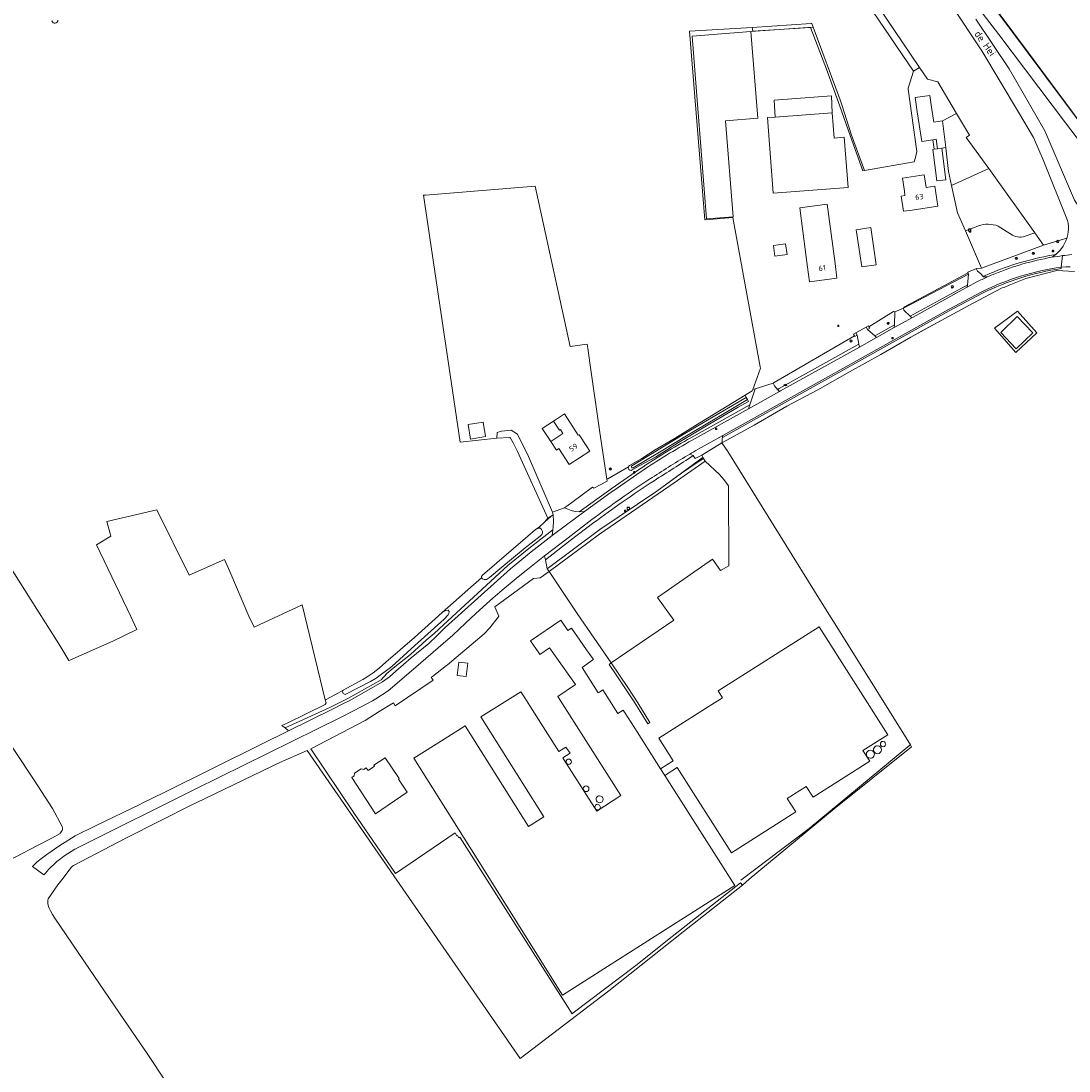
# Model space of a CAD drawing. Header units: metres. Extents: x 168032 to 180145, y 382923 to 399665.
# Tile 183 of 256: x 170323 to 170678, y 395875 to 396230. Entities that reach past the tile are written whole.
import ezdxf
from ezdxf.enums import TextEntityAlignment as Align

# ---------------------------------------------------------------- set-up
doc = ezdxf.new("R2010")
doc.units = ezdxf.units.M
doc.layers.get('0').update_dxf_attribs({"color": 8, "lineweight": 18})
for name, color, linetype, lineweight in [('B-WE-GK-KADEMUUR-GV', 8, 'Continuous', 18), ('B-WE-GR-BOOM-S', 8, 'Continuous', 18), ('B-WE-GR-BOS_GEMENGD-GV', 8, 'Continuous', 18), ('B-WE-GR-BOS_LOOF-GV', 8, 'Continuous', 18), ('B-WE-GR-BOUWLAND-GV', 8, 'Continuous', 18), ('B-WE-GR-GRAS-GV', 8, 'Continuous', 18), ('B-WE-GR-HAAG-GV', 8, 'Continuous', 18), ('B-WE-GR-STRUIK-GV', 8, 'Continuous', 18), ('B-WE-GW-TALUD_KRUIN-G', 8, 'Continuous', 18), ('B-WE-IE-TERREINAFSCHEIDING_KUNSTMATIG_HEKWERK-G', 8, 'IE-TERREINAFSCHEIDING-KUNSTMATIG', 18), ('B-WE-IE-TERREINAFSCHEIDING_KUNSTMATIG_HEKWERK_RASTER-G', 8, 'IE-TERREINAFSCHEIDING-KUNSTMATIG', 18), ('B-WE-IE-TERREINAFSCHEIDING_KUNSTMATIG_MUUR-G', 8, 'IE-TERREINAFSCHEIDING-KUNSTMATIG-DICHT', 18), ('B-WE-IE-TERREINAFSCHEIDING_KUNSTMATIG_MUUR-GV', 8, 'Continuous', 18), ('B-WE-KL-DATA-S', 8, 'Continuous', 18), ('B-WE-KL-ET_LS_OV_LICHTMAST-S', 8, 'Continuous', 18), ('B-WE-KL-WATER-S', 8, 'Continuous', 18), ('B-WE-OG-BEBOUWING-GV', 8, 'Continuous', 18), ('B-WE-OG-BEBOUWING-T18', 8, 'Continuous', 18), ('B-WE-OG-BEBOUWING_LUIFEL-GV', 8, 'Continuous', 18), ('B-WE-OG-BEBOUWING_OPSLAGTANK-GV', 8, 'Continuous', 18), ('B-WE-OG-BEBOUWING_SCHUUR-GV', 8, 'Continuous', 18), ('B-WE-OG-TERREIN_CULTUURSCHEIDING-GV', 8, 'Continuous', 18), ('B-WE-OG-TERREIN_ERF-GV', 8, 'Continuous', 18), ('B-WE-OG-TOPOGRAFIE-T18', 8, 'Continuous', 18), ('B-WE-OG-WATER-GV', 8, 'Continuous', 18), ('B-WE-OG-WATER_SLOOT-GV', 8, 'Continuous', 18), ('B-WE-OG-WEG-GV', 8, 'Continuous', 18), ('B-WE-RI-GWA_RIOOLPUT-S', 8, 'Continuous', 18), ('B-WE-RI-TERREINKAST-S', 8, 'Continuous', 18), ('B-WE-VH-ONVERHARD-GV', 8, 'Continuous', 18), ('B-WE-VH-VERHARDING_ASFALT-GV', 8, 'Continuous', 18), ('B-WE-VH-VERHARDING_BEDRIJFSVLOERPLAAT-GV', 8, 'Continuous', 18), ('B-WE-VH-VERHARDING_BETON-GV', 8, 'Continuous', 18), ('B-WE-VH-VERHARDING_BETONSTRAATSTEEN-GV', 8, 'Continuous', 18), ('B-WE-VH-VERHARDING_STRAATBAKSTEEN-GV', 8, 'Continuous', 18)]:
    doc.layers.add(name, color=color, linetype=linetype, lineweight=lineweight)
doc.styles.add('NLCS-ISO', font='NLCS-ISO.ttf')
doc.styles.add('NLCS-ISO-M200-T18', font='NLCS-ISO.ttf', dxfattribs={"height": 0.36})
doc.linetypes.add('IE-TERREINAFSCHEIDING-KUNSTMATIG', pattern='A,4,[82,NLCS.SHX,S=0.75,R=90,X=0,Y=0],4,-2', length=10)
doc.linetypes.add('IE-TERREINAFSCHEIDING-KUNSTMATIG-DICHT', pattern='A,8,-1,[82,NLCS.SHX,S=0.75,R=90,X=0,Y=0],-1', length=10)

# ---------------------------------------------------------------- blocks, each defined once
blk = doc.blocks.new('SKL-DATA_KAST-SO')
at = {"color": 0, "linetype": 'ByBlock', "lineweight": 18}
for points in [[(-2, 2), (2, 2), (2, 1.68), (-2, 1.68)], [(-2, 1.52), (2, 1.52), (2, -2), (-2, -2)]]:
    blk.add_lwpolyline(points, close=True, dxfattribs=at)
blk = doc.blocks.new('SRI-TERREINKAST-SO')
at = {"color": 0, "linetype": 'ByBlock', "lineweight": 18}
for points in [[(-2, 2), (2, 2), (2, 1.68), (-2, 1.68)], [(-2, 1.52), (2, 1.52), (2, -2), (-2, -2)]]:
    blk.add_lwpolyline(points, close=True, dxfattribs=at)
at = {"color": 0, "linetype": 'ByBlock', "lineweight": 18, "style": 'NLCS-ISO'}
blk.add_text('rio', height=1.5, dxfattribs=at).set_placement((0, 0), align=Align.MIDDLE_CENTER)
blk = doc.blocks.new('SKL-ET_OV_LICHTMAST-SO')
at = {"color": 0, "linetype": 'ByBlock', "lineweight": 18}
for points in [[(-1.2, 0), (-2, 0)], [(-1.4, 1.4), (-0.9, 0.9)], [(0, 2), (0, 1.2)], [(0.9, 0.9), (1.4, 1.4)], [(2, 0), (1.2, 0)], [(-1.4, -1.4), (-0.9, -0.9)], [(0, -1.2), (0, -2)], [(0.9, -0.9), (1.4, -1.4)]]:
    blk.add_lwpolyline(points, dxfattribs=at)
blk.add_circle((0, 0), 1, dxfattribs=at)
blk = doc.blocks.new('SKL-WATER_BRANDKRAAN_BRANDPUT-SO')
at = {"color": 0, "linetype": 'ByBlock', "lineweight": 18}
blk.add_ellipse((0, 0), major_axis=(2.5, 0), ratio=0.54, dxfattribs=at)
at = {"color": 0, "linetype": 'ByBlock', "lineweight": 18, "style": 'NLCS-ISO'}
blk.add_text('bk', height=1.5, dxfattribs=at).set_placement((0.2, 0), align=Align.MIDDLE_CENTER)
blk = doc.blocks.new('SRI-PUT_INSPECTIEPUT_RIOOLPUT-SO')
at = {"color": 0, "linetype": 'ByBlock', "lineweight": 18}
blk.add_lwpolyline([(-1.1, -1.1), (1.1, -1.1), (1.1, 1.1), (-1.1, 1.1)], close=True, dxfattribs=at)
at = {"color": 0, "linetype": 'ByBlock', "lineweight": 18, "style": 'NLCS-ISO'}
blk.add_text('r', height=1.5, dxfattribs=at).set_placement((0, 0.3), align=Align.MIDDLE_CENTER)
blk = doc.blocks.new('SGR-BOOM_01-SO')
at = {"linetype": 'ByBlock', "lineweight": 18}
h = blk.add_hatch(color=0, dxfattribs=at)
h.dxf.hatch_style = 1
edge = h.paths.add_edge_path()
edge.add_arc((0, 0), 0.25, 0, 360)
at = {"color": 0, "linetype": 'ByBlock', "lineweight": 18}
for radius in [2, 0.25]:
    blk.add_circle((0, 0), radius, dxfattribs=at)

msp = doc.modelspace()

# ---------------------------------------------------------------- linework, layer by layer
at = {"layer": 'B-WE-GK-KADEMUUR-GV', "flags": 128}
msp.add_lwpolyline([(170703.457, 396166.716), (170715.33, 396150.718), (170732.226, 396128.11), (170732.306, 396128.17), (170715.41, 396150.778), (170703.537, 396166.776), (170694.503, 396178.949), (170664.303, 396219.539), (170634.115, 396260.066), (170607.32, 396296.069), (170583.155, 396328.565), (170554.72, 396366.815), (170536.387, 396391.64), (170512.059, 396423.885), (170511.977, 396423.827), (170536.307, 396391.58), (170554.64, 396366.755), (170583.075, 396328.505), (170607.24, 396296.009), (170634.035, 396260.006), (170664.223, 396219.479), (170694.423, 396178.889)], close=True, dxfattribs=at)
at = {"layer": 'B-WE-GR-BOS_GEMENGD-GV', "flags": 128}
msp.add_lwpolyline([(170650.823, 396180.337), (170638.226, 396174.662), (170640.293, 396165.361), (170642.941, 396159.286), (170647.689, 396161.036), (170648.178, 396161.188), (170649.006, 396161.378), (170649.849, 396161.489), (170650.698, 396161.521), (170651.547, 396161.472), (170652.387, 396161.345), (170653.212, 396161.138), (170654.013, 396160.856), (170658.936, 396157.824), (170659.35, 396157.618), (170659.959, 396157.391), (170660.592, 396157.241), (170661.238, 396157.169), (170661.888, 396157.178), (170662.532, 396157.266), (170666.409, 396158.582)], close=True, dxfattribs=at)
at = {"layer": 'B-WE-GR-BOS_LOOF-GV', "flags": 128}
for points in [[(170648.495, 396220.229), (170638.241, 396235.755), (170627.545, 396250.927), (170617.432, 396263.592), (170609.76, 396272.599), (170603.869, 396278.914), (170588.047, 396294.425), (170574.199, 396309.396), (170565.504, 396316.7)], [(170610.615, 396239.401), (170627.385, 396214.636), (170630.125, 396210.59), (170633.572, 396209.785), (170639.945, 396199.037), (170644.308, 396191.679), (170643.228, 396190.939), (170650.823, 396180.337), (170666.409, 396158.582), (170669.426, 396154.371), (170670.549, 396154.782), (170677.295, 396156.744), (170677.399, 396157.088), (170677.623, 396158.022), (170677.77, 396158.973), (170677.836, 396159.932), (170677.823, 396160.893), (170677.73, 396161.85), (170677.558, 396162.796), (170669.236, 396183.375), (170665.996, 396190.914), (170660.879, 396199.42), (170648.495, 396220.229)]]:
    msp.add_lwpolyline(points, dxfattribs=at)
at = {"layer": 'B-WE-GR-BOUWLAND-GV', "flags": 128}
for points in [[(170529.153, 396079.759), (170533.286, 396082.144), (170537.859, 396085.083), (170544.628, 396089.076), (170551.487, 396093.282), (170568.281, 396103.561), (170570.724, 396105.132), (170570.915, 396105.525), (170572.396, 396109.625), (170573.522, 396112.744), (170573.45, 396113.19), (170564.18, 396163.834), (170554.779, 396162.957), (170554.642, 396162.944), (170549.443, 396226.858), (170570.736, 396228.198), (170590.65, 396229.451), (170590.892, 396229.464), (170591.301, 396228.286), (170600.547, 396203.638), (170601.063, 396202.005), (170604.321, 396191.704), (170608.692, 396179.713), (170625.588, 396182.601), (170625.977, 396184.114), (170626.502, 396186.16), (170623.55, 396207.308), (170623.511, 396207.584), (170625.323, 396213.313), (170599.94, 396250.839)], [(170316.626, 396049.526), (170328.315, 396031.08), (170335.717, 396019.376), (170339.184, 396013.758), (170339.47, 396013.893), (170354.039, 396020.279), (170362.149, 396024.292), (170360.143, 396028.609), (170348.48, 396052.972), (170353.377, 396055.876), (170351.981, 396060.859), (170368.992, 396064.81), (170379.874, 396042.589), (170391.909, 396047.996), (170393.653, 396043.915), (170400.141, 396028.735), (170401.948, 396025.029), (170418.173, 396032.569), (170426.01, 396000.369), (170426.341, 396000.519), (170430.488, 396002.776), (170432.104, 396003.656), (170438.762, 396007.28), (170440.208, 396008.158), (170442.218, 396009.574), (170444.332, 396011.126), (170446.609, 396013.177), (170456.219, 396021.505), (170465.686, 396030.008), (170476.305, 396039.367), (170479.008, 396041.698), (170478.95, 396041.782), (170479.006, 396042.229), (170479.342, 396042.675), (170494.647, 396055.897), (170497.284, 396058.107), (170498.536, 396058.932), (170500.45, 396060.686), (170501.414, 396061.894), (170491.117, 396084.478), (170489.691, 396087.444), (170488.813, 396089.047), (170488.571, 396089.226), (170484.197, 396089.1), (170471.762, 396087.693), (170459.316, 396171.337), (170459.995, 396171.393), (170497.123, 396174.411), (170509.008, 396120.135), (170514.795, 396120.846), (170514.966, 396119.571), (170515.789, 396113.799), (170518.963, 396091.77), (170521.456, 396075.113), (170521.766, 396075.256), (170528.783, 396079.34)], [(170679.941, 396145.555), (170673.952, 396145.846), (170663.449, 396143.074), (170657.754, 396140.833), (170656.264, 396140.246), (170655.43, 396139.955), (170655.137, 396139.803), (170645.566, 396134.825), (170634.733, 396128.882), (170628.105, 396125.236), (170624.5, 396123.253), (170614.309, 396117.36), (170603.662, 396111.535), (170592.907, 396105.443), (170582.408, 396099.847), (170571.393, 396093.485), (170560.882, 396087.655), (170560.451, 396087.416), (170562.485, 396084.518), (170593.798, 396033.959), (170601.583, 396021.535), (170624.334, 395985.226), (170624.709, 395984.528), (170598.504, 395963.502), (170569.66, 395939.73), (170567.39, 395937.697), (170547.308, 395921.891), (170522.086, 395901.873), (170492.06, 395878.94), (170419.853, 395983.265), (170409.618, 395978.687), (170407.771, 395977.799), (170382.234, 395965.525), (170381.55, 395965.173), (170358.48, 395953.602), (170340.753, 395944.342), (170340.38, 395944.062), (170339.967, 395943.604), (170336.805, 395939.394), (170335.396, 395937.733), (170332.143, 395933.06)], [(170336.93, 395957.563), (170333.576, 395963.625), (170327.34, 395973.212), (170313.983, 395993.265), (170297.194, 396020.292), (170284.146, 396040.129)], [(170266.6, 395920.304), (170272.598, 395923.18), (170281.033, 395927.391), (170283.049, 395928.343), (170289.497, 395931.543), (170290.57, 395932.244), (170292.389, 395932.932), (170297.165, 395935.372), (170306.18, 395939.626), (170321.167, 395947.272), (170328.519, 395951.077), (170333.151, 395953.474), (170333.367, 395953.595), (170336.199, 395955.184), (170336.23, 395955.202), (170336.69, 395955.815), (170336.705, 395955.882)], [(170332.919, 395928.906), (170333.637, 395927.733), (170334.437, 395926.428), (170346.165, 395909.14)], [(170346.165, 395909.14), (170357.733, 395892.151), (170365.854, 395880.258), (170372.095, 395870.943), (170372.241, 395870.725), (170372.278, 395870.676), (170377.29, 395863.978), (170383.766, 395854.367), (170384.079, 395853.902), (170392.868, 395841.686), (170395.941, 395837.267)]]:
    msp.add_lwpolyline(points, dxfattribs=at)
at = {"layer": 'B-WE-GR-BOUWLAND-GV'}
for points in [[(170335.463, 396230.612, -0.8859851), (170333.401, 396230.383)], [(170528.783, 396079.34, -0.1661009), (170529.153, 396079.759)], [(170336.705, 395955.882, 0.0807006), (170336.961, 395956.548)], [(170336.961, 395956.548, 0.1172224), (170336.93, 395957.563)], [(170332.143, 395933.06, 0.1968835), (170332.919, 395928.906)]]:
    msp.add_lwpolyline(points, format="xyb", dxfattribs=at)
at = {"layer": 'B-WE-GR-BOUWLAND-GV', "flags": 128}
msp.add_lwpolyline([(170660.072, 396118.099), (170652.837, 396126.269), (170660.563, 396132.03), (170667.166, 396124.763)], close=True, dxfattribs=at)
at = {"layer": 'B-WE-GR-GRAS-GV', "flags": 128}
msp.add_lwpolyline([(170562.694, 396072.862), (170561.039, 396074.993), (170559.62, 396076.7), (170554.809, 396081.226), (170544.29, 396073.933), (170518.904, 396056.547), (170501.863, 396043.888), (170511.431, 396029.631), (170522.889, 396012.906), (170544.181, 396027.444), (170538.625, 396035.064), (170557.278, 396048.082), (170559.977, 396044.193), (170562.829, 396045.749)], close=True, dxfattribs=at)
at = {"layer": 'B-WE-GR-HAAG-GV', "flags": 128}
for points in [[(170570.736, 396228.198), (170570.878, 396226.86), (170590.47, 396228.121), (170595.832, 396213.981), (170600.388, 396201.556), (170603.898, 396191.509), (170608.198, 396179.544), (170608.692, 396179.713), (170604.321, 396191.704), (170601.063, 396202.005), (170600.547, 396203.638), (170591.301, 396228.286), (170590.892, 396229.464), (170590.65, 396229.451)], [(170643.785, 396145.23), (170643.672, 396144.973), (170622.281, 396133.577), (170621.953, 396133.049), (170636.414, 396140.646), (170644.014, 396144.632)], [(170484.197, 396089.1), (170488.571, 396089.226), (170488.813, 396089.047), (170489.691, 396087.444), (170491.117, 396084.478), (170501.414, 396061.894), (170503.238, 396063.061), (170502.993, 396063.943), (170494.942, 396082.813), (170491.16, 396090.451), (170489.016, 396091.701), (170485.749, 396091.471), (170484.268, 396090.935)], [(170538.419, 396071.119), (170519.069, 396058.067), (170501.242, 396044.743), (170501.863, 396043.888), (170518.904, 396056.547), (170544.29, 396073.933), (170554.809, 396081.226), (170554.162, 396082.202), (170552.015, 396080.808), (170546.786, 396077.241)]]:
    msp.add_lwpolyline(points, close=True, dxfattribs=at)
at = {"layer": 'B-WE-GR-STRUIK-GV', "flags": 128}
msp.add_lwpolyline([(170703.457, 396166.716), (170694.423, 396178.889), (170664.223, 396219.479), (170634.035, 396260.006), (170607.24, 396296.009), (170583.075, 396328.505), (170554.64, 396366.755), (170536.307, 396391.58), (170511.977, 396423.827), (170506.593, 396419.565), (170527.372, 396391.688), (170554.994, 396354.174), (170569.976, 396334.384), (170598.303, 396294.744), (170613.148, 396276.963), (170633.042, 396253.381), (170654.281, 396225.755), (170676.85, 396195.879), (170697.104, 396169.352), (170699.896, 396168.523)], close=True, dxfattribs=at)
at = {"layer": 'B-WE-GW-TALUD_KRUIN-G', "flags": 128}
msp.add_lwpolyline([(170506.593, 396419.565), (170527.372, 396391.688), (170554.994, 396354.174), (170569.976, 396334.384), (170598.303, 396294.744), (170613.148, 396276.963), (170633.042, 396253.381), (170654.281, 396225.755), (170676.85, 396195.879), (170697.104, 396169.352)], dxfattribs=at)
at = {"layer": 'B-WE-IE-TERREINAFSCHEIDING_KUNSTMATIG_HEKWERK-G', "flags": 128}
for points in [[(170600.615, 396254.634), (170610.615, 396239.401), (170627.385, 396214.636), (170630.125, 396210.59), (170633.572, 396209.785), (170639.945, 396199.037), (170644.308, 396191.679), (170643.228, 396190.939), (170650.823, 396180.337), (170666.409, 396158.582), (170669.426, 396154.371), (170648.434, 396146.684), (170642.941, 396159.286), (170640.293, 396165.361), (170638.226, 396174.662), (170637.176, 396179.382), (170636.258, 396187.423)], [(170591.301, 396228.286), (170591.097, 396228.272), (170570.259, 396226.835)], [(170590.892, 396229.464), (170591.301, 396228.286), (170600.547, 396203.638)], [(170623.511, 396207.584), (170623.55, 396207.308), (170626.502, 396186.16), (170625.977, 396184.114), (170625.588, 396182.601), (170608.692, 396179.713)], [(170610.267, 396126.726), (170618.523, 396131.906)], [(170605.353, 396123.679), (170578.157, 396107.861), (170577.792, 396107.67)], [(170554.061, 396082.564), (170538.419, 396071.119)], [(170509.631, 396067.265), (170516.623, 396072.455)]]:
    msp.add_lwpolyline(points, dxfattribs=at)
at = {"layer": 'B-WE-IE-TERREINAFSCHEIDING_KUNSTMATIG_HEKWERK_RASTER-G', "flags": 128}
for points in [[(170599.94, 396250.839), (170625.323, 396213.313)], [(170604.321, 396191.704), (170601.063, 396202.005), (170600.547, 396203.638)], [(170568.281, 396103.561), (170570.724, 396105.132), (170570.915, 396105.525), (170572.396, 396109.625), (170573.522, 396112.744), (170573.45, 396113.19), (170564.18, 396163.834)], [(170566.817, 395939.303), (170590.012, 395956.857), (170624.069, 395985.007), (170624.334, 395985.226), (170601.583, 396021.535), (170593.798, 396033.959), (170562.485, 396084.518), (170560.451, 396087.416), (170560.882, 396087.655), (170571.393, 396093.485), (170582.408, 396099.847), (170592.907, 396105.443), (170603.662, 396111.535), (170614.309, 396117.36), (170624.5, 396123.253), (170634.733, 396128.882), (170645.566, 396134.825), (170655.137, 396139.803), (170655.43, 396139.955), (170656.264, 396140.246)], [(170502.572, 396062.629), (170500.45, 396060.686), (170498.536, 396058.932)]]:
    msp.add_lwpolyline(points, dxfattribs=at)
at = {"layer": 'B-WE-IE-TERREINAFSCHEIDING_KUNSTMATIG_MUUR-G', "flags": 128}
for points in [[(170610.081, 396127.044), (170610.267, 396126.726), (170610.543, 396126.254), (170609.773, 396125.804), (170609.311, 396126.594)], [(170605.782, 396124.712), (170606.245, 396123.921), (170605.475, 396123.471), (170605.353, 396123.679), (170605.012, 396124.261)]]:
    msp.add_lwpolyline(points, close=True, dxfattribs=at)
msp.add_lwpolyline([(170569.492, 396101.456), (170569.127, 396102.09), (170568.674, 396102.877), (170568.281, 396103.561)], dxfattribs=at)
at = {"layer": 'B-WE-IE-TERREINAFSCHEIDING_KUNSTMATIG_MUUR-GV', "flags": 128}
for points in [[(170610.267, 396126.726), (170610.081, 396127.044), (170609.311, 396126.594), (170609.773, 396125.804), (170610.543, 396126.254)], [(170605.782, 396124.712), (170605.012, 396124.261), (170605.353, 396123.679), (170605.475, 396123.471), (170606.245, 396123.921)]]:
    msp.add_lwpolyline(points, close=True, dxfattribs=at)
at = {"layer": 'B-WE-OG-BEBOUWING-GV', "flags": 128}
for points in [[(170570.259, 396226.835), (170550.32, 396225.257), (170555.224, 396163.31), (170564.197, 396164.02), (170561.624, 396196.522), (170572.59, 396197.39)], [(170630.842, 396205.131), (170625.934, 396204.395), (170626.648, 396199.636), (170628.123, 396189.588), (170631.878, 396190.151), (170633.063, 396190.329), (170633.495, 396187.099), (170634.928, 396187.291), (170636.254, 396187.457), (170635.124, 396196.494), (170632.204, 396196.056), (170631.556, 396200.372)], [(170578.516, 396197.826), (170575.857, 396197.624), (170577.807, 396171.998), (170603.171, 396173.969), (170601.878, 396190.96), (170598.437, 396190.698), (170597.783, 396199.293)], [(170634.928, 396187.291), (170633.495, 396187.099), (170632.359, 396186.947), (170631.854, 396186.879), (170633.268, 396176.179), (170636.342, 396176.585)], [(170632.584, 396174.442), (170629.64, 396174.006), (170629.014, 396178.238), (170621.599, 396177.141), (170622.249, 396172.742), (170622.467, 396171.264), (170621.142, 396171.068), (170621.909, 396165.881), (170624.938, 396166.329), (170633.595, 396167.61)], [(170596.152, 396168.313), (170586.835, 396167.103), (170588.897, 396151.219), (170589.45, 396147), (170590.088, 396142.029), (170599.407, 396143.223), (170598.77, 396148.19)], [(170581.986, 396154.924), (170577.865, 396154.349), (170578.381, 396150.645), (170582.502, 396151.22)], [(170512.052, 396090.224), (170511.777, 396090.046), (170507.09, 396097.242), (170503.388, 396094.831), (170505.366, 396091.794), (170505.698, 396092.011), (170506.576, 396090.663), (170502.413, 396087.952), (170504.343, 396085), (170505.141, 396085.523), (170508.664, 396080.132), (170515.653, 396084.7), (170514.641, 396086.249)], [(170479.496, 396094.486), (170474.446, 396093.663), (170475.245, 396088.756), (170480.295, 396089.579)], [(170541.09, 395974.804), (170545.31, 395977.487), (170563.656, 395948.624), (170585.425, 395962.462), (170582.557, 395966.974), (170588.992, 395971.064), (170591.309, 395967.418), (170610.505, 395979.62), (170608.204, 395983.24), (170616.604, 395988.58), (170593.409, 396025.177), (170559.191, 396003.426), (170560.668, 396001.095), (170556.162, 395998.23), (170539.101, 395987.385), (170543.915, 395979.79), (170539.646, 395977.076)]]:
    msp.add_lwpolyline(points, close=True, dxfattribs=at)
at = {"layer": 'B-WE-OG-BEBOUWING_LUIFEL-GV', "flags": 128}
for points in [[(170578.516, 396197.826), (170597.783, 396199.293), (170597.525, 396205.041), (170578.161, 396203.531)], [(170633.495, 396187.099), (170633.063, 396190.329), (170631.878, 396190.151), (170632.359, 396186.947)], [(170505.698, 396092.011), (170505.366, 396091.794), (170503.388, 396094.831), (170499.55, 396092.331), (170502.413, 396087.952), (170506.576, 396090.663)]]:
    msp.add_lwpolyline(points, close=True, dxfattribs=at)
at = {"layer": 'B-WE-OG-BEBOUWING_OPSLAGTANK-GV'}
for points in [[(170613.152, 395984.872, 1.0003689), (170613.152, 395982.161)], [(170613.152, 395982.161, 0.9996312), (170613.152, 395984.872)], [(170615.019, 395986.333, 0.9994467), (170615.019, 395984.526)], [(170615.019, 395984.526, 1.0005536), (170615.019, 395986.333)], [(170610.727, 395983.34, 0.9996312), (170610.727, 395980.629)], [(170610.727, 395980.629, 1.0003689), (170610.727, 395983.34)]]:
    msp.add_lwpolyline(points, format="xyb", dxfattribs=at)
at = {"layer": 'B-WE-OG-BEBOUWING_SCHUUR-GV', "flags": 128}
for points in [[(170610.886, 396160.347), (170605.975, 396159.629), (170607.816, 396147.026), (170612.727, 396147.743)], [(170654.887, 396124.849), (170660.179, 396119.325), (170665.798, 396124.708), (170660.506, 396130.232)]]:
    msp.add_lwpolyline(points, close=True, dxfattribs=at)
at = {"layer": 'B-WE-OG-TERREIN_CULTUURSCHEIDING-GV', "flags": 128}
for points in [[(170610.615, 396239.401), (170600.615, 396254.634), (170598.311, 396253.292), (170599.94, 396250.839), (170625.323, 396213.313), (170627.385, 396214.636)], [(170650.823, 396180.337), (170643.228, 396190.939), (170644.308, 396191.679), (170639.945, 396199.037), (170635.124, 396196.494), (170636.254, 396187.457), (170636.258, 396187.423), (170637.176, 396179.382), (170638.226, 396174.662)], [(170654.013, 396160.856), (170653.212, 396161.138), (170652.387, 396161.345), (170651.547, 396161.472), (170650.698, 396161.521), (170649.849, 396161.489), (170649.006, 396161.378), (170648.178, 396161.188), (170647.689, 396161.036), (170642.941, 396159.286), (170648.434, 396146.684), (170669.426, 396154.371), (170666.409, 396158.582), (170662.532, 396157.266), (170661.888, 396157.178), (170661.238, 396157.169), (170660.592, 396157.241), (170659.959, 396157.391), (170659.35, 396157.618), (170658.936, 396157.824)]]:
    msp.add_lwpolyline(points, close=True, dxfattribs=at)
for points in [[(170697.104, 396169.352), (170676.85, 396195.879), (170654.281, 396225.755), (170633.042, 396253.381)], [(170646.523, 396231.016), (170657.762, 396214.183), (170669.887, 396193.179), (170679.902, 396169.645), (170693.316, 396149.398), (170699.538, 396146.355)]]:
    msp.add_lwpolyline(points, dxfattribs=at)
at = {"layer": 'B-WE-OG-TERREIN_ERF-GV', "flags": 128}
for points in [[(170605.353, 396123.679), (170605.012, 396124.261), (170605.782, 396124.712), (170609.311, 396126.594), (170610.081, 396127.044), (170610.267, 396126.726), (170618.523, 396131.906), (170619.067, 396131.796), (170621.953, 396133.049), (170622.281, 396133.577), (170643.672, 396144.973), (170643.785, 396145.23), (170646.698, 396146.571), (170648.434, 396146.684), (170642.941, 396159.286), (170640.293, 396165.361), (170638.226, 396174.662), (170637.176, 396179.382), (170636.258, 396187.423), (170636.254, 396187.457), (170634.928, 396187.291), (170636.342, 396176.585), (170633.268, 396176.179), (170631.854, 396186.879), (170632.359, 396186.947), (170633.495, 396187.099), (170633.063, 396190.329), (170631.878, 396190.151), (170628.123, 396189.588), (170626.648, 396199.636), (170625.934, 396204.395), (170630.842, 396205.131), (170631.556, 396200.372), (170632.204, 396196.056), (170635.124, 396196.494), (170639.945, 396199.037), (170633.572, 396209.785), (170630.125, 396210.59), (170627.385, 396214.636), (170625.323, 396213.313), (170623.511, 396207.584), (170623.55, 396207.308), (170626.502, 396186.16), (170625.977, 396184.114), (170625.588, 396182.601), (170608.692, 396179.713), (170608.198, 396179.544), (170603.898, 396191.509), (170600.388, 396201.556), (170595.832, 396213.981), (170590.47, 396228.121), (170570.878, 396226.86), (170570.736, 396228.198), (170549.443, 396226.858), (170554.642, 396162.944), (170554.779, 396162.957), (170564.18, 396163.834), (170573.45, 396113.19), (170573.522, 396112.744), (170572.396, 396109.625), (170570.915, 396105.525), (170571.679, 396105.763), (170577.792, 396107.67), (170578.157, 396107.861)], [(170570.259, 396226.835), (170572.59, 396197.39), (170561.624, 396196.522), (170564.197, 396164.02), (170555.224, 396163.31), (170550.32, 396225.257)], [(170578.516, 396197.826), (170597.783, 396199.293), (170598.437, 396190.698), (170601.878, 396190.96), (170603.171, 396173.969), (170577.807, 396171.998), (170575.857, 396197.624)], [(170629.014, 396178.238), (170629.64, 396174.006), (170632.584, 396174.442), (170633.595, 396167.61), (170624.938, 396166.329), (170621.909, 396165.881), (170621.142, 396171.068), (170622.467, 396171.264), (170622.249, 396172.742), (170621.599, 396177.141)], [(170497.123, 396174.411), (170459.995, 396171.393), (170459.316, 396171.337), (170471.762, 396087.693), (170484.197, 396089.1), (170484.268, 396090.935), (170485.749, 396091.471), (170489.016, 396091.701), (170491.16, 396090.451), (170494.942, 396082.813), (170502.993, 396063.943), (170507.082, 396065.441), (170509.631, 396067.265), (170516.623, 396072.455), (170517.063, 396072.096), (170521.55, 396074.484), (170521.456, 396075.113), (170518.963, 396091.77), (170515.789, 396113.799), (170514.966, 396119.571), (170514.795, 396120.846), (170509.008, 396120.135)], [(170596.152, 396168.313), (170598.77, 396148.19), (170599.407, 396143.223), (170590.088, 396142.029), (170589.45, 396147), (170588.897, 396151.219), (170586.835, 396167.103)], [(170581.986, 396154.924), (170582.502, 396151.22), (170578.381, 396150.645), (170577.865, 396154.349)], [(170660.072, 396118.099), (170667.166, 396124.763), (170660.563, 396132.03), (170652.837, 396126.269)], [(170512.052, 396090.224), (170514.641, 396086.249), (170515.653, 396084.7), (170508.664, 396080.132), (170505.141, 396085.523), (170504.343, 396085), (170502.413, 396087.952), (170506.576, 396090.663), (170505.698, 396092.011), (170505.366, 396091.794), (170503.388, 396094.831), (170507.09, 396097.242), (170511.777, 396090.046)], [(170479.496, 396094.486), (170480.295, 396089.579), (170475.245, 396088.756), (170474.446, 396093.663)], [(170522.889, 396012.906), (170511.431, 396029.631), (170501.863, 396043.888), (170498.85, 396041.734), (170496.575, 396041.504), (170483.537, 396031.956), (170484.878, 396028.801), (170484.598, 396028.437), (170481.821, 396024.832), (170479.915, 396022.758), (170467.414, 396012.248), (170467.117, 396012.079), (170462.365, 396008.354), (170461.883, 396008.087), (170462.634, 396007.03), (170449.686, 395998.383), (170449.098, 395999.44), (170444.311, 395996.474), (170439.606, 395993.37), (170421.088, 395983.855), (170435.695, 395962.088), (170449.818, 395941.616), (170469.999, 395955.418), (170470.612, 395954.367), (170470.796, 395954.492), (170471.328, 395953.727), (170471.585, 395953.934), (170509.724, 395894.089), (170510.085, 395894.359), (170531.219, 395910.487), (170543.63, 395920.296), (170566.744, 395938.435), (170567.39, 395937.697), (170569.66, 395939.73), (170598.504, 395963.502), (170624.709, 395984.528), (170624.334, 395985.226), (170601.583, 396021.535), (170593.798, 396033.959), (170562.485, 396084.518), (170560.451, 396087.416), (170553.573, 396083.315), (170554.162, 396082.202), (170554.809, 396081.226), (170559.62, 396076.7), (170561.039, 396074.993), (170562.694, 396072.862), (170562.829, 396045.749), (170559.977, 396044.193), (170557.278, 396048.082), (170538.625, 396035.064), (170544.181, 396027.444)], [(170508.178, 396023.857), (170509.481, 396024.741), (170512.286, 396020.596), (170514.601, 396017.308), (170516.882, 396014.069), (170516.689, 396013.933), (170513.063, 396011.38), (170518.537, 396002.755), (170518.968, 396003.029), (170520.115, 396003.757), (170525.169, 395995.807), (170527, 395996.971), (170527.658, 395995.934), (170531.712, 395989.559), (170539.646, 395977.076), (170543.915, 395979.79), (170539.101, 395987.385), (170556.162, 395998.23), (170560.668, 396001.095), (170559.191, 396003.426), (170593.409, 396025.177), (170616.604, 395988.58), (170608.204, 395983.24), (170610.505, 395979.62), (170591.309, 395967.418), (170588.992, 395971.064), (170582.557, 395966.974), (170585.425, 395962.462), (170563.656, 395948.624), (170545.31, 395977.487), (170541.09, 395974.804), (170564.804, 395937.497), (170529.067, 395914.78), (170506.409, 395900.378), (170477.537, 395946.61), (170456.096, 395980.656), (170466.264, 395987.059), (170473.45, 395991.585), (170494.891, 395957.539), (170500.128, 395960.735), (170478.798, 395994.607), (170492.311, 396003.174), (170493.597, 396001.149), (170495.348, 395998.39), (170505.182, 395982.903), (170507.595, 395984.433), (170508.962, 395982.37), (170506.509, 395980.812), (170506.878, 395980.231), (170518.009, 395962.701), (170526.189, 395968.035), (170504.804, 396001.593), (170510.823, 396005.57), (170502.014, 396018.081), (170498.771, 396015.797), (170498.411, 396016.308), (170495.609, 396020.449), (170505.812, 396027.354)], [(170474.296, 396012.839), (170473.74, 396008.334), (170470.736, 396008.705), (170471.292, 396013.21)], [(170522.889, 396012.906), (170528.568, 396004.556), (170531.926, 395999.412), (170535.961, 395992.693), (170535.29, 395992.243), (170530.877, 395999.421), (170524.652, 396008.829), (170522.173, 396012.43)], [(170451.098, 395973.724), (170450.793, 395973.522), (170453.811, 395969.103), (170443.078, 395961.856), (170434.979, 395974.105), (170435.828, 395974.672), (170435.96, 395975.542), (170438.206, 395977.04), (170439.06, 395976.829), (170439.926, 395977.406), (170440.525, 395976.508), (170442.721, 395977.973), (170442.538, 395978.247), (170446.373, 395980.806)]]:
    msp.add_lwpolyline(points, close=True, dxfattribs=at)
at = {"layer": 'B-WE-OG-TERREIN_ERF-GV'}
for points in [[(170613.152, 395982.161, -1.0003689), (170613.152, 395984.872)], [(170613.152, 395984.872, -0.9996312), (170613.152, 395982.161)], [(170615.019, 395984.526, -0.9994467), (170615.019, 395986.333)], [(170615.019, 395986.333, -1.0005536), (170615.019, 395984.526)], [(170610.727, 395980.629, -0.9996312), (170610.727, 395983.34)], [(170610.727, 395983.34, -1.0003689), (170610.727, 395980.629)], [(170508.542, 395978.546, -1), (170508.542, 395980.344)], [(170508.542, 395980.344, -1), (170508.542, 395978.546)], [(170514.402, 395969.347, -1), (170514.402, 395971.275)], [(170514.402, 395971.275, -1), (170514.402, 395969.347)], [(170518.979, 395965.563, -1.0008446), (170518.979, 395967.931)], [(170518.979, 395967.931, -1), (170518.979, 395965.563)], [(170518.303, 395963.152, -0.9994685), (170518.303, 395965.033)], [(170518.303, 395965.033, -1.0005318), (170518.303, 395963.152)]]:
    msp.add_lwpolyline(points, format="xyb", dxfattribs=at)
at = {"layer": 'B-WE-OG-WATER-GV', "flags": 128}
msp.add_lwpolyline([(170634.115, 396260.066), (170664.303, 396219.539), (170694.503, 396178.949), (170703.537, 396166.776), (170715.41, 396150.778), (170732.306, 396128.17), (170751.581, 396142.709), (170740.95, 396157.14), (170724.765, 396179.181), (170708.617, 396200.895), (170691.664, 396223.517), (170672.685, 396249.371)], dxfattribs=at)
at = {"layer": 'B-WE-OG-WATER_SLOOT-GV'}
for points in [[(170333.401, 396230.383, 0.8859851), (170335.463, 396230.612)], [(170528.783, 396079.34, 0.1300934), (170528.723, 396078.895)], [(170528.723, 396078.895, 0.5608003), (170530.076, 396078.286)], [(170529.153, 396079.759, 0.1661009), (170528.783, 396079.34)]]:
    msp.add_lwpolyline(points, format="xyb", dxfattribs=at)
at = {"layer": 'B-WE-OG-WATER_SLOOT-GV', "flags": 128}
for points in [[(170569.492, 396101.456), (170569.127, 396102.09), (170561.796, 396097.744), (170548.389, 396089.826), (170539.262, 396084.325), (170530.354, 396078.954), (170530.323, 396078.947), (170530.13, 396078.954), (170529.954, 396079.037), (170529.827, 396079.184), (170529.769, 396079.369), (170529.79, 396079.562), (170529.886, 396079.731), (170538.793, 396085.102), (170547.924, 396090.606), (170561.334, 396098.525), (170568.674, 396102.877), (170568.281, 396103.561), (170551.487, 396093.282), (170544.628, 396089.076), (170537.859, 396085.083), (170533.286, 396082.144), (170529.153, 396079.759)], [(170530.076, 396078.286), (170532.597, 396079.749), (170537.925, 396082.66), (170545.755, 396087.602), (170552.111, 396091.417), (170558.88, 396095.41), (170565.995, 396099.492), (170569.492, 396101.456)]]:
    msp.add_lwpolyline(points, dxfattribs=at)
msp.add_lwpolyline([(170569.127, 396102.09), (170568.674, 396102.877), (170561.334, 396098.525), (170547.924, 396090.606), (170538.793, 396085.102), (170529.886, 396079.731), (170529.79, 396079.562), (170529.769, 396079.369), (170529.827, 396079.184), (170529.954, 396079.037), (170530.13, 396078.954), (170530.323, 396078.947), (170530.354, 396078.954), (170539.262, 396084.325), (170548.389, 396089.826), (170561.796, 396097.744)], close=True, dxfattribs=at)
at = {"layer": 'B-WE-OG-WEG-GV', "flags": 128}
for points in [[(170673.513, 396151.238), (170673.549, 396151.265), (170674.271, 396151.9), (170674.937, 396152.593), (170675.544, 396153.339), (170676.087, 396154.132), (170676.562, 396154.968), (170676.965, 396155.841), (170677.295, 396156.744), (170670.549, 396154.782), (170669.426, 396154.371), (170648.434, 396146.684), (170646.698, 396146.571), (170646.663, 396146.277), (170647.078, 396145.642), (170648.096, 396144.802), (170648.969, 396143.788)], [(170560.451, 396087.416), (170560.882, 396087.655), (170571.393, 396093.485), (170582.408, 396099.847), (170592.907, 396105.443), (170603.662, 396111.535), (170614.309, 396117.36), (170624.5, 396123.253), (170628.105, 396125.236), (170634.733, 396128.882), (170645.566, 396134.825), (170655.137, 396139.803), (170655.43, 396139.955), (170656.264, 396140.246), (170657.754, 396140.833), (170663.449, 396143.074), (170673.952, 396145.846), (170679.941, 396145.555)], [(170678.479, 396147.067), (170676.96, 396147.083), (170675.443, 396147.018), (170675.402, 396146.478)], [(170648.721, 396138.135), (170637.423, 396132.2), (170560.615, 396089.289)], [(170549.923, 396089.202), (170569.888, 396100.321), (170571.679, 396105.763), (170570.915, 396105.525), (170570.724, 396105.132), (170568.281, 396103.561), (170568.674, 396102.877), (170569.127, 396102.09), (170569.492, 396101.456), (170565.995, 396099.492), (170558.88, 396095.41), (170552.111, 396091.417), (170545.755, 396087.602), (170537.925, 396082.66), (170532.597, 396079.749), (170530.076, 396078.286)], [(170517.079, 396060.426), (170509.06, 396054.333), (170500.605, 396047.783), (170501.242, 396044.743), (170519.069, 396058.067), (170538.419, 396071.119), (170546.786, 396077.241), (170552.015, 396080.808), (170554.162, 396082.202)], [(170554.162, 396082.202), (170553.573, 396083.315), (170551.336, 396082.158), (170550.72, 396083.132)], [(170528.783, 396079.34), (170521.766, 396075.256), (170521.456, 396075.113), (170521.55, 396074.484), (170517.063, 396072.096), (170516.623, 396072.455), (170509.631, 396067.265), (170507.082, 396065.441)], [(170507.082, 396065.441), (170509.359, 396064.569), (170510.688, 396064.2), (170512.017, 396064.11), (170512.073, 396064.113), (170522.761, 396071.802), (170522.873, 396071.884), (170532.554, 396078.562)]]:
    msp.add_lwpolyline(points, dxfattribs=at)
at = {"layer": 'B-WE-OG-WEG-GV'}
for points in [[(170652.665, 396145.397, -0.0580711), (170673.513, 396151.238)], [(170675.402, 396146.478, 0.0793558), (170648.721, 396138.135)], [(170648.969, 396143.788, -0.0104551), (170652.665, 396145.397)], [(170532.554, 396078.562, -0.0210924), (170549.923, 396089.202)], [(170560.615, 396089.289, 0.032942), (170560.451, 396087.416)], [(170550.72, 396083.132, -0.0037653), (170537.438, 396074.638)], [(170528.723, 396078.895, -0.1300934), (170528.783, 396079.34)], [(170530.076, 396078.286, -0.5608003), (170528.723, 396078.895)], [(170537.438, 396074.638, 0.0090987), (170526.67, 396067.38)], [(170526.67, 396067.38, 0.0082914), (170517.079, 396060.426)]]:
    msp.add_lwpolyline(points, format="xyb", dxfattribs=at)
at = {"layer": 'B-WE-OG-WEG-GV', "flags": 128}
for points in [[(170643.598, 396140.912), (170644.014, 396144.632), (170636.414, 396140.646), (170621.953, 396133.049), (170622.068, 396132.361), (170624.241, 396130.381), (170641.561, 396139.823)], [(170619.067, 396131.796), (170618.523, 396131.906), (170610.267, 396126.726), (170610.543, 396126.254), (170609.773, 396125.804), (170612.246, 396123.702), (170613.464, 396124.38), (170618.885, 396127.402)], [(170606.245, 396123.921), (170605.475, 396123.471), (170605.353, 396123.679), (170578.157, 396107.861), (170577.792, 396107.67), (170578.228, 396106.753), (170579.279, 396105.545), (170579.826, 396105.849), (170605.534, 396120.166), (170606.823, 396120.885)], [(170411.362, 395991.746), (170412.415, 395990.882), (170427.571, 395997.837), (170430.931, 395999.556), (170433.696, 396000.919), (170444.923, 396007.23), (170446.906, 396009.296), (170449.076, 396011.167), (170454.904, 396015.817), (170460.19, 396020.586), (170462.959, 396022.885), (170466.083, 396025.851), (170487.932, 396045.882), (170494.964, 396051.621), (170503.15, 396058.015), (170503.236, 396058.873), (170503.315, 396060.839), (170503.238, 396063.061), (170501.414, 396061.894), (170500.45, 396060.686), (170498.536, 396058.932), (170497.284, 396058.107), (170498.412, 396058.586), (170498.569, 396058.573), (170498.937, 396058.541), (170499.35, 396058.161), (170499.606, 396057.48), (170499.639, 396056.966), (170499.393, 396056.453), (170498.846, 396055.817), (170493.774, 396051.945), (170485.138, 396044.815), (170481.686, 396041.892), (170480.67, 396041.189), (170479.832, 396041.19), (170479.252, 396041.346), (170479.008, 396041.698), (170476.305, 396039.367), (170465.686, 396030.008), (170466.836, 396030.719), (170467.69, 396030.762), (170467.986, 396030.335), (170467.931, 396029.623), (170467.722, 396029.163), (170466.287, 396027.708), (170456.327, 396018.822), (170448.58, 396011.697), (170443.32, 396007.703), (170441.327, 396006.598), (170433.023, 396002.289), (170432.763, 396002.256), (170432.504, 396002.303), (170432.272, 396002.425), (170432.087, 396002.611), (170431.966, 396002.844), (170431.92, 396003.102), (170431.954, 396003.362), (170432.064, 396003.6), (170432.104, 396003.656), (170430.488, 396002.776), (170426.341, 396000.519), (170426.01, 396000.369), (170426.318, 395999.447), (170426.016, 395998.81), (170413.345, 395992.628)]]:
    msp.add_lwpolyline(points, close=True, dxfattribs=at)
at = {"layer": 'B-WE-VH-ONVERHARD-GV', "flags": 128}
for points in [[(170638.241, 396235.755), (170648.495, 396220.229), (170660.879, 396199.42), (170665.996, 396190.914), (170669.236, 396183.375), (170677.558, 396162.796), (170677.73, 396161.85), (170677.823, 396160.893), (170677.836, 396159.932), (170677.77, 396158.973), (170677.623, 396158.022), (170677.399, 396157.088), (170677.295, 396156.744), (170676.965, 396155.841), (170676.562, 396154.968), (170676.087, 396154.132), (170675.544, 396153.339), (170674.937, 396152.593), (170674.271, 396151.9), (170673.549, 396151.265), (170673.513, 396151.238), (170672.777, 396150.692), (170672.163, 396150.302)], [(170695.379, 396146.284), (170693.316, 396149.398), (170679.902, 396169.645), (170669.887, 396193.179), (170657.762, 396214.183), (170646.523, 396231.016)], [(170672.163, 396150.302), (170672.777, 396150.692), (170673.513, 396151.238)], [(170675.402, 396146.478), (170675.443, 396147.018)], [(170648.969, 396143.788), (170649.094, 396143.643), (170650.402, 396143.666)], [(170560.615, 396089.289), (170637.423, 396132.2), (170648.721, 396138.135)], [(170648.481, 396138.605), (170637.171, 396132.664), (170560.735, 396089.961)], [(170569.454, 396099.004), (170569.888, 396100.321), (170549.923, 396089.202)], [(170550.38, 396088.381), (170569.454, 396099.004)], [(170550.72, 396083.132), (170549.554, 396083.641)], [(170532.554, 396078.562), (170522.873, 396071.884), (170522.761, 396071.802), (170512.073, 396064.113), (170513.915, 396064.22), (170517.899, 396067.112), (170523.365, 396071.08), (170523.417, 396071.118), (170533.083, 396077.785)], [(170516.311, 396061.443), (170508.284, 396055.344), (170500.314, 396049.17)], [(170500.314, 396049.17), (170500.605, 396047.783), (170509.06, 396054.333), (170517.079, 396060.426)]]:
    msp.add_lwpolyline(points, dxfattribs=at)
for points in [[(170570.736, 396228.198), (170570.878, 396226.86), (170590.47, 396228.121), (170595.832, 396213.981), (170600.388, 396201.556), (170603.898, 396191.509), (170608.198, 396179.544), (170608.692, 396179.713), (170604.321, 396191.704), (170601.063, 396202.005), (170600.547, 396203.638), (170591.301, 396228.286), (170590.892, 396229.464), (170590.65, 396229.451)], [(170643.785, 396145.23), (170643.672, 396144.973), (170622.281, 396133.577), (170621.953, 396133.049), (170636.414, 396140.646), (170644.014, 396144.632)], [(170643.52, 396140.215), (170643.598, 396140.912), (170641.561, 396139.823), (170624.241, 396130.381), (170624.831, 396129.844), (170626.249, 396130.634), (170641.838, 396139.316)], [(170612.862, 396123.179), (170613.832, 396123.719), (170618.848, 396126.512), (170618.885, 396127.402), (170613.464, 396124.38), (170612.246, 396123.702)], [(170579.906, 396104.825), (170580.28, 396105.033), (170605.988, 396119.35), (170607.007, 396119.918), (170606.823, 396120.885), (170605.534, 396120.166), (170579.826, 396105.849), (170579.279, 396105.545)], [(170484.197, 396089.1), (170488.571, 396089.226), (170488.813, 396089.047), (170489.691, 396087.444), (170491.117, 396084.478), (170501.414, 396061.894), (170503.238, 396063.061), (170502.993, 396063.943), (170494.942, 396082.813), (170491.16, 396090.451), (170489.016, 396091.701), (170485.749, 396091.471), (170484.268, 396090.935)], [(170538.419, 396071.119), (170519.069, 396058.067), (170501.242, 396044.743), (170501.863, 396043.888), (170518.904, 396056.547), (170544.29, 396073.933), (170554.809, 396081.226), (170554.162, 396082.202), (170552.015, 396080.808), (170546.786, 396077.241)], [(170502.955, 396056.082), (170507.804, 396059.734), (170513.915, 396064.22), (170512.073, 396064.113), (170512.017, 396064.11), (170510.688, 396064.2), (170509.359, 396064.569), (170507.082, 396065.441), (170502.993, 396063.943), (170503.238, 396063.061), (170503.315, 396060.839), (170503.236, 396058.873), (170503.15, 396058.015)], [(170502.955, 396056.082), (170503.15, 396058.015), (170494.964, 396051.621), (170487.932, 396045.882), (170466.083, 396025.851), (170462.959, 396022.885), (170460.19, 396020.586), (170454.904, 396015.817), (170449.076, 396011.167), (170446.906, 396009.296), (170444.923, 396007.23), (170433.696, 396000.919), (170430.931, 395999.556), (170427.571, 395997.837), (170412.415, 395990.882), (170413.605, 395989.906), (170428.672, 395997.379), (170431.538, 395998.864), (170434.077, 396000.098), (170445.413, 396006.47), (170447.779, 396008.196), (170449.997, 396010.108), (170455.174, 396014.655), (170461.114, 396019.529), (170463.947, 396022.164), (170466.67, 396024.912), (170488.845, 396044.816), (170495.84, 396050.524)]]:
    msp.add_lwpolyline(points, close=True, dxfattribs=at)
at = {"layer": 'B-WE-VH-ONVERHARD-GV'}
for points in [[(170673.513, 396151.238, 0.0580711), (170652.665, 396145.397)], [(170652.932, 396144.748, -0.0540883), (170672.163, 396150.302)], [(170672.163, 396150.302, -0.0103426), (170675.839, 396150.87)], [(170675.839, 396150.87, -0.0089555), (170678.975, 396151.236)], [(170675.443, 396147.018, 0.0796989), (170648.481, 396138.605)], [(170648.721, 396138.135, -0.0793558), (170675.402, 396146.478)], [(170652.665, 396145.397, 0.0104551), (170648.969, 396143.788)], [(170650.402, 396143.666, -0.0071578), (170652.932, 396144.748)], [(170549.923, 396089.202, 0.0210924), (170532.554, 396078.562)], [(170533.083, 396077.785, -0.0211286), (170550.38, 396088.381)], [(170560.735, 396089.961, 0.0120519), (170560.615, 396089.289)], [(170549.554, 396083.641, 0.0104053), (170536.745, 396075.708)], [(170537.438, 396074.638, 0.0037653), (170550.72, 396083.132)], [(170536.745, 396075.708, 0.0090665), (170525.939, 396068.424)], [(170526.67, 396067.38, -0.0090987), (170537.438, 396074.638)], [(170525.939, 396068.424, 0.0082407), (170516.311, 396061.443)], [(170517.079, 396060.426, -0.0082914), (170526.67, 396067.38)]]:
    msp.add_lwpolyline(points, format="xyb", dxfattribs=at)
at = {"layer": 'B-WE-VH-VERHARDING_ASFALT-GV'}
for points in [[(170672.163, 396150.302, 0.0540883), (170652.932, 396144.748)], [(170675.839, 396150.87, 0.0103426), (170672.163, 396150.302)], [(170678.975, 396151.236, 0.0089555), (170675.839, 396150.87)], [(170648.481, 396138.605, -0.0796989), (170675.443, 396147.018)], [(170652.932, 396144.748, 0.0071578), (170650.402, 396143.666)], [(170650.402, 396143.666, 0.0105779), (170646.806, 396141.972)], [(170550.38, 396088.381, 0.0211286), (170533.083, 396077.785)], [(170549.554, 396083.641, -0.0023338), (170552.349, 396085.276)], [(170536.745, 396075.708, -0.0104053), (170549.554, 396083.641)], [(170525.939, 396068.424, -0.0090665), (170536.745, 396075.708)], [(170516.311, 396061.443, -0.0082407), (170525.939, 396068.424)], [(170332.939, 395943.66, -0.0827984), (170342.517, 395950.471)], [(170330.703, 395941.09, -0.0324761), (170332.939, 395943.66)]]:
    msp.add_lwpolyline(points, format="xyb", dxfattribs=at)
at = {"layer": 'B-WE-VH-VERHARDING_ASFALT-GV', "flags": 128}
for points in [[(170675.839, 396150.87), (170675.443, 396147.018), (170676.96, 396147.083), (170678.479, 396147.067)], [(170675.443, 396147.018), (170675.839, 396150.87)], [(170646.806, 396141.972), (170643.52, 396140.215), (170641.838, 396139.316), (170626.249, 396130.634), (170624.831, 396129.844), (170621.473, 396127.974), (170618.848, 396126.512), (170613.832, 396123.719), (170612.862, 396123.179), (170607.007, 396119.918), (170605.988, 396119.35), (170580.28, 396105.033), (170579.906, 396104.825), (170569.454, 396099.004), (170550.38, 396088.381)], [(170552.349, 396085.276), (170560.735, 396089.961), (170637.171, 396132.664), (170648.481, 396138.605)], [(170533.083, 396077.785), (170523.417, 396071.118), (170523.365, 396071.08), (170517.899, 396067.112), (170513.915, 396064.22), (170507.804, 396059.734), (170502.955, 396056.082), (170495.84, 396050.524), (170488.845, 396044.816), (170466.67, 396024.912), (170463.947, 396022.164), (170461.114, 396019.529), (170455.174, 396014.655), (170449.997, 396010.108), (170447.779, 396008.196), (170445.413, 396006.47), (170434.077, 396000.098), (170431.538, 395998.864), (170428.672, 395997.379), (170413.605, 395989.906), (170404.194, 395985.239), (170371.721, 395969.133), (170364.029, 395965.394), (170363.145, 395964.964), (170348.655, 395957.92), (170341.26, 395954.324), (170335.695, 395950.889), (170331.737, 395948.076), (170330.301, 395947.058), (170328.424, 395945.562), (170326.864, 395944.016), (170330.703, 395941.09)], [(170500.314, 396049.17), (170508.284, 396055.344), (170516.311, 396061.443)], [(170342.517, 395950.471), (170381.911, 395970.122), (170431.398, 395994.492), (170435.825, 395996.823), (170442.043, 396000.098), (170443.126, 396000.798), (170447.311, 396003.503), (170456.751, 396011.516), (170465.959, 396019.473), (170466.921, 396020.305), (170467.443, 396020.758), (170469.265, 396022.338), (170473.556, 396026.41), (170477.088, 396029.673), (170480.659, 396032.893), (170482.846, 396034.807), (170485.967, 396037.538), (170491.357, 396042.089), (170494.056, 396044.239), (170500.314, 396049.17)]]:
    msp.add_lwpolyline(points, dxfattribs=at)
at = {"layer": 'B-WE-VH-VERHARDING_BEDRIJFSVLOERPLAAT-GV', "flags": 128}
for points in [[(170560.735, 396089.961), (170552.349, 396085.276)], [(170553.573, 396083.315), (170560.451, 396087.416)], [(170549.554, 396083.641), (170550.72, 396083.132), (170551.336, 396082.158), (170553.573, 396083.315)]]:
    msp.add_lwpolyline(points, dxfattribs=at)
at = {"layer": 'B-WE-VH-VERHARDING_BEDRIJFSVLOERPLAAT-GV'}
for points in [[(170560.451, 396087.416, -0.032942), (170560.615, 396089.289)], [(170560.615, 396089.289, -0.0120519), (170560.735, 396089.961)], [(170552.349, 396085.276, 0.0023338), (170549.554, 396083.641)]]:
    msp.add_lwpolyline(points, format="xyb", dxfattribs=at)
at = {"layer": 'B-WE-VH-VERHARDING_BETON-GV', "flags": 128}
msp.add_lwpolyline([(170579.906, 396104.825), (170579.279, 396105.545), (170578.228, 396106.753), (170577.792, 396107.67), (170571.679, 396105.763), (170569.888, 396100.321), (170569.454, 396099.004)], close=True, dxfattribs=at)
at = {"layer": 'B-WE-VH-VERHARDING_BETONSTRAATSTEEN-GV', "flags": 128}
for points in [[(170650.402, 396143.666), (170649.094, 396143.643), (170648.969, 396143.788), (170648.096, 396144.802), (170647.078, 396145.642), (170646.663, 396146.277), (170646.698, 396146.571), (170643.785, 396145.23), (170644.014, 396144.632), (170643.598, 396140.912), (170643.52, 396140.215)], [(170643.52, 396140.215), (170646.806, 396141.972)]]:
    msp.add_lwpolyline(points, dxfattribs=at)
at = {"layer": 'B-WE-VH-VERHARDING_BETONSTRAATSTEEN-GV'}
msp.add_lwpolyline([(170646.806, 396141.972, -0.0105779), (170650.402, 396143.666)], format="xyb", dxfattribs=at)
at = {"layer": 'B-WE-VH-VERHARDING_BETONSTRAATSTEEN-GV', "flags": 128}
msp.add_lwpolyline([(170618.848, 396126.512), (170621.473, 396127.974), (170624.831, 396129.844), (170624.241, 396130.381), (170622.068, 396132.361), (170621.953, 396133.049), (170619.067, 396131.796), (170618.885, 396127.402)], close=True, dxfattribs=at)
at = {"layer": 'B-WE-VH-VERHARDING_STRAATBAKSTEEN-GV', "flags": 128}
msp.add_lwpolyline([(170612.862, 396123.179), (170612.246, 396123.702), (170609.773, 396125.804), (170609.311, 396126.594), (170605.782, 396124.712), (170606.245, 396123.921), (170606.823, 396120.885), (170607.007, 396119.918)], close=True, dxfattribs=at)

# ---------------------------------------------------------------- block references
at = {"layer": 'B-WE-GR-BOOM-S', "xscale": 0.2, "yscale": 0.2, "zscale": 0.2}
for p in [(170674.22, 396155.657), (170665.986, 396151.637), (170660.175, 396149.935), (170638.483, 396140.31), (170604.13, 396121.966), (170522.641, 396078.58)]:
    msp.add_blockref('SGR-BOOM_01-SO', p, dxfattribs=at)
at = {"layer": 'B-WE-KL-DATA-S', "xscale": 0.2, "yscale": 0.2, "zscale": 0.2}
msp.add_blockref('SKL-DATA_KAST-SO', (170528.74, 396065.239), dxfattribs=at)
at = {"layer": 'B-WE-KL-ET_LS_OV_LICHTMAST-S', "xscale": 0.2, "yscale": 0.2, "zscale": 0.2}
for p in [(170672.593, 396152.405), (170616.725, 396127.975), (170616.8, 396127.912), (170530.766, 396077.483)]:
    msp.add_blockref('SKL-ET_OV_LICHTMAST-SO', p, dxfattribs=at)
at = {"layer": 'B-WE-KL-WATER-S', "xscale": 0.2, "yscale": 0.2, "zscale": 0.2}
msp.add_blockref('SKL-WATER_BRANDKRAAN_BRANDPUT-SO', (170581.92, 396107.05), dxfattribs=at)
at = {"layer": 'B-WE-RI-GWA_RIOOLPUT-S', "xscale": 0.2, "yscale": 0.2, "zscale": 0.2}
for p in [(170644.588, 396159.022), (170599.88, 396127.116), (170618.24, 396122.928), (170558.469, 396092.204), (170527.677, 396064.459)]:
    msp.add_blockref('SRI-PUT_INSPECTIEPUT_RIOOLPUT-SO', p, dxfattribs=at)
at = {"layer": 'B-WE-RI-TERREINKAST-S', "xscale": 0.2, "yscale": 0.2, "zscale": 0.2}
msp.add_blockref('SRI-TERREINKAST-SO', (170644.402, 396159.561), dxfattribs=at)

# ---------------------------------------------------------------- texts
at = {"layer": 'B-WE-OG-BEBOUWING-T18', "style": 'NLCS-ISO-M200-T18'}
for s, rotation, p in [('63', 8.4, (170627.336, 396170.777)), ('61', 7.3, (170594.408, 396146.666)), ('59', 33.2, (170510.092, 396085.903))]:
    msp.add_text(s, height=1.8, rotation=rotation, dxfattribs=at).set_placement(p, align=Align.MIDDLE)
at = {"layer": 'B-WE-OG-TOPOGRAFIE-T18', "style": 'NLCS-ISO-M200-T18'}
msp.add_text('de Hei', height=2.5, rotation=305.3, dxfattribs=at).set_placement((170649.64, 396222.773), align=Align.MIDDLE)

doc.saveas('drawing.dxf')
